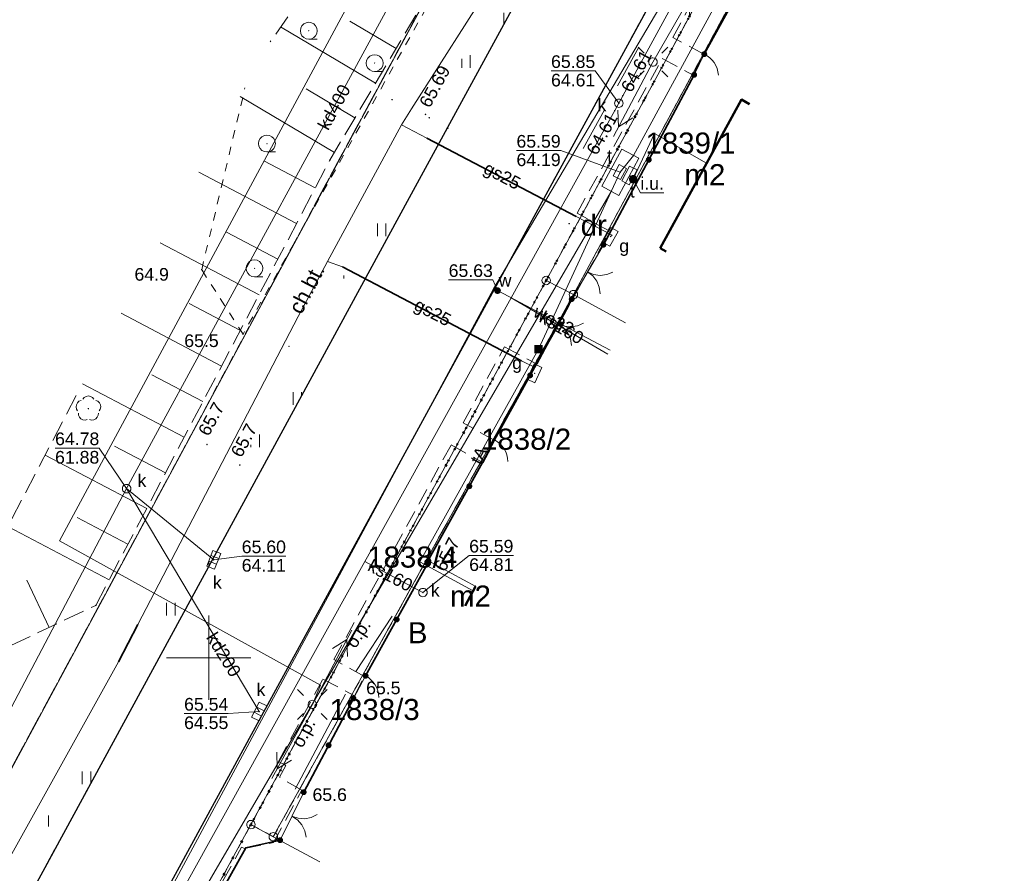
# Model space of a CAD drawing. Extents: x 6420891 to 6421372, y 5789686 to 5790696.
# Tile 19 of 48: x 6421139 to 6421197, y 5790137 to 5790188. Entities that reach past the tile are written whole.
import ezdxf
from ezdxf.enums import TextEntityAlignment as Align

# ---------------------------------------------------------------- set-up
doc = ezdxf.new("R2010")
doc.units = 0
doc.header["$PDSIZE"] = 0.75
for name, pattern in [('KROPK2', [2, 0, -2]), ('PRZER1-1', [2, 1, -1]), ('PRZER2-1', [3, 2, -1]), ('PRZER2_5-1', [3.5, 2.5, -1]), ('PRZER3-1', [4, 3, -1])]:
    doc.linetypes.add(name, pattern=pattern)
doc.layers.get('0').update_dxf_attribs({"linetype": 'CONTINUOUS', "lineweight": 13})
for name, color, linetype, lineweight in [('GEPPGD', 7, 'CONTINUOUS', 18), ('GESBZO', 7, 'CONTINUOUS', 50), ('GESBZO_O', 7, 'CONTINUOUS', 50), ('GESDZI', 7, 'CONTINUOUS', 18), ('GESDZI_O', 7, 'CONTINUOUS', 18), ('GESJAE', 7, 'KROPK2', 50), ('GSLKBR', 7, 'CONTINUOUS', 18), ('GSLKFU', 7, 'CONTINUOUS', 18), ('GSLKOG', 7, 'CONTINUOUS', 35), ('GSLKRW', 7, 'CONTINUOUS', 25), ('GSPWPN', 7, 'CONTINUOUS', 13), ('GSPWPN_O', 7, 'CONTINUOUS', 13), ('GSPWPS', 7, 'CONTINUOUS', 13), ('GSPWPS_O', 7, 'CONTINUOUS', 13), ('GSSKOA', 7, 'PRZER3-1', 18), ('GSSKOD', 7, 'PRZER2-1', 18), ('GSSUTR', 7, 'PRZER2-1', 18), ('GSSZSN', 7, 'PRZER2-1', 18), ('GTGTXT', 7, 'CONTINUOUS', 18), ('GTGTXT_O', 7, 'CONTINUOUS', 18), ('GUSIKP', 7, 'CONTINUOUS', 18)]:
    doc.layers.add(name, color=color, linetype=linetype, lineweight=lineweight)
for name, color, linetype, lineweight, true_color in [('GESKKL', 7, 'PRZER3-1', 18, 0x24bc24), ('GESUZY', 7, 'PRZER1-1', 18, 0x008000), ('GESUZY_O', 7, 'PRZER1-1', 18, 0x008000), ('GSLGRA', 7, 'PRZER1-1', 18, 0x0a0909), ('GSLRIN', 7, 'CONTINUOUS', 18, 0x0a0909), ('GSLRIN_O', 7, 'CONTINUOUS', 18, 0x0a0909), ('GSPRDL', 7, 'CONTINUOUS', 18, 0x008000), ('GSSLZK', 7, 'CONTINUOUS', 18, 0x0a0909), ('GULENN', 1, 'CONTINUOUS', 18, 0xff0000), ('GULGOR', 7, 'CONTINUOUS', 35, 0xbfbf00), ('GULGSP', 7, 'CONTINUOUS', 18, 0xbfbf00), ('GULGSP_O', 7, 'CONTINUOUS', 18, 0xbfbf00), ('GULKDP', 7, 'CONTINUOUS', 18, 0x803300), ('GULKDP_O', 7, 'CONTINUOUS', 18, 0x803300), ('GULKSP', 7, 'CONTINUOUS', 18, 0x803300), ('GULKSP_O', 7, 'CONTINUOUS', 18, 0x803300), ('GULTPR', 7, 'CONTINUOUS', 18, 0xff9100), ('GULTPR_O', 7, 'CONTINUOUS', 18, 0xff9100), ('GULWOP', 5, 'CONTINUOUS', 18, 0x0000ff), ('GULWOP_O', 5, 'CONTINUOUS', 18, 0x0000ff), ('GUPGSG', 7, 'CONTINUOUS', 18, 0xbfbf00), ('GUPGSG_O', 7, 'CONTINUOUS', 18, 0xbfbf00), ('GUPGUB', 7, 'CONTINUOUS', 5, 0x0a0909), ('GUPIBH', 7, 'CONTINUOUS', 5, 0x0a0909), ('GUPIBH_O', 7, 'CONTINUOUS', 5, 0x0a0909), ('GUPISL', 7, 'CONTINUOUS', 18, 0x0a0909), ('GUPKKS', 7, 'CONTINUOUS', 18, 0x803300), ('GUPKKS_O', 7, 'CONTINUOUS', 18, 0x0a0909), ('GUPKSD', 7, 'CONTINUOUS', 18, 0x803300), ('GUPKSD_O', 7, 'CONTINUOUS', 18, 0x803300), ('GUPKSH', 7, 'CONTINUOUS', 5, 0x803300), ('GUPKSH_O', 7, 'CONTINUOUS', 5, 0x803300), ('GUPTSH', 7, 'CONTINUOUS', 5, 0xff9100), ('GUPTSZ', 7, 'CONTINUOUS', 18, 0xff9100), ('GUPTSZ_O', 7, 'CONTINUOUS', 18, 0xff9100), ('GUPTUI', 7, 'CONTINUOUS', 5, 0x0a0909), ('GUPTUI_O', 7, 'CONTINUOUS', 5, 0x0a0909), ('GUPTWZ', 7, 'CONTINUOUS', 18, 0x0a0909), ('GUPTWZ_O', 7, 'CONTINUOUS', 18, 0x0a0909), ('GUPTZK', 7, 'CONTINUOUS', 5, 0x0a0909), ('GUPWSH', 5, 'CONTINUOUS', 5, 0x0000ff), ('GUPWSH_O', 5, 'CONTINUOUS', 5, 0x0000ff), ('GUPWZA', 5, 'CONTINUOUS', 18, 0x0000ff), ('GUPWZA_O', 5, 'CONTINUOUS', 18, 0x0000ff)]:
    doc.layers.add(name, color=color, linetype=linetype, lineweight=lineweight, true_color=true_color)
doc.styles.add('GEO-INFO', font='Arial')

# ---------------------------------------------------------------- blocks, each defined once
blk = doc.blocks.new('SUPE04_1')
at = {"color": 0}
for points in [[(0, 0), (10, 0)], [(6.982163, 1), (8.714214, 0), (6.982163, -1)]]:
    blk.add_lwpolyline(points, dxfattribs=at)
blk = doc.blocks.new('SZAFA1')
at = {"color": 0}
blk.add_lwpolyline([(-1, -0.5), (-1, 0.5), (1, 0.5), (1, -0.5)], close=True, dxfattribs=at)
blk = doc.blocks.new('SUSM01_01')
at = {"color": 0}
for points in [[(-0.353553, 0.353553), (-0.212132, 0.212132)], [(0.353553, 0.353553), (0.212132, 0.212132)], [(-0.353553, -0.353553), (-0.212132, -0.212132)], [(0.353553, -0.353553), (0.212132, -0.212132)]]:
    blk.add_lwpolyline(points, dxfattribs=at)
blk.add_lwpolyline([(0, 0.1), (0.034202, 0.093969), (0.064279, 0.076604), (0.086603, 0.05), (0.096593, 0.025882), (0.1, 0), (0.096593, -0.025882), (0.086603, -0.05), (0.068017, -0.073305), (0.043388, -0.090097), (0.014904, -0.098883), (-0.014904, -0.098883), (-0.043388, -0.090097), (-0.068017, -0.073305), (-0.086603, -0.05), (-0.097493, -0.022252), (-0.09972, 0.007473), (-0.093087, 0.036534), (-0.078183, 0.062349), (-0.056332, 0.082624), (-0.029476, 0.095557)], close=True, dxfattribs=at)
blk = doc.blocks.new('OKRAG_PELNY')
at = {"color": 0}
blk.add_lwpolyline([(0, 0.5), (0.12941, 0.482963), (0.25, 0.433013), (0.353553, 0.353553), (0.433013, 0.25), (0.482963, 0.12941), (0.5, 0), (0.482963, -0.12941), (0.433013, -0.25), (0.353553, -0.353553), (0.25, -0.433013), (0.12941, -0.482963), (0, -0.5), (-0.12941, -0.482963), (-0.25, -0.433013), (-0.353553, -0.353553), (-0.433013, -0.25), (-0.482963, -0.12941), (-0.5, 0), (-0.482963, 0.12941), (-0.433013, 0.25), (-0.353553, 0.353553), (-0.25, 0.433013), (-0.12941, 0.482963)], close=True, dxfattribs=at)
blk = doc.blocks.new('KOLO')
blk.add_hatch(color=0).paths.add_polyline_path([(-0.5, 0), (-0.482963, -0.12941), (-0.433013, -0.25), (-0.353553, -0.353553), (-0.25, -0.433013), (-0.12941, -0.482963), (0, -0.5), (0.12941, -0.482963), (0.25, -0.433013), (0.353553, -0.353553), (0.433013, -0.25), (0.482963, -0.12941), (0.5, 0), (0.482963, 0.12941), (0.433013, 0.25), (0.353553, 0.353553), (0.25, 0.433013), (0.12941, 0.482963), (0, 0.5), (-0.12941, 0.482963), (-0.25, 0.433013), (-0.353553, 0.353553), (-0.433013, 0.25), (-0.482963, 0.12941)])
blk = doc.blocks.new('SUUS05')
at = {"color": 0}
blk.add_lwpolyline([(0.5, -0.25), (-0.5, -0.25), (-0.5, 0.25), (0.5, 0.25)], close=True, dxfattribs=at)
for points in [[(-0.175, -0.25), (-0.175, 0.25)], [(0.175, -0.25), (0.175, 0.25)]]:
    blk.add_lwpolyline(points, dxfattribs=at)
blk = doc.blocks.new('PROSTOKAT1_5-1_PELNY')
at = {"color": 0}
blk.add_lwpolyline([(0.75, -0.5), (-0.75, -0.5), (-0.75, 0.5), (0.75, 0.5)], close=True, dxfattribs=at)
blk = doc.blocks.new('KWADRAT_PELNY')
blk.add_hatch(color=0).paths.add_polyline_path([(0.5, 0.5), (-0.5, 0.5), (-0.5, -0.5), (0.5, -0.5)])
blk = doc.blocks.new('POINT')
at = {"color": 0}
blk.add_point((0, 0), dxfattribs=at)
blk = doc.blocks.new('SPDLP')
blk.add_hatch(color=0).paths.add_polyline_path([(0, -0.09), (0.027812, -0.085595), (0.052901, -0.072812), (0.072812, -0.052901), (0.085595, -0.027812), (0.09, 0), (0.085595, 0.027812), (0.072812, 0.052901), (0.052901, 0.072812), (0.027812, 0.085595), (0, 0.09), (-0.027812, 0.085595), (-0.052901, 0.072812), (-0.072812, 0.052901), (-0.085595, 0.027812), (-0.09, 0), (-0.085595, -0.027812), (-0.072812, -0.052901), (-0.052901, -0.072812), (-0.027812, -0.085595)])
at = {"color": 0}
for points in [[(-0.648554, 1.126667), (-0.481106, 1.325358), (-0.255912, 1.454989), (0, 1.5), (0.255912, 1.454989), (0.481106, 1.325358), (0.648554, 1.126667)], [(-1.271938, -0.268652), (-1.40916, -0.048001), (-1.462858, 0.20623), (-1.426585, 0.463525), (-1.304695, 0.693003), (-1.11182, 0.867117), (-0.871109, 0.964971)], [(0.871109, 0.964971), (1.11182, 0.867117), (1.304695, 0.693003), (1.426585, 0.463525), (1.462858, 0.20623), (1.40916, -0.048001), (1.271938, -0.268652)], [(-0.137547, -1.292703), (-0.389802, -1.355024), (-0.648184, -1.327532), (-0.881678, -1.213525), (-1.062258, -1.026689), (-1.168249, -0.78945), (-1.186929, -0.530282)], [(1.186929, -0.530282), (1.168249, -0.78945), (1.062258, -1.026689), (0.881678, -1.213525), (0.648184, -1.327532), (0.389802, -1.355024), (0.137547, -1.292703)]]:
    blk.add_lwpolyline(points, dxfattribs=at)
blk = doc.blocks.new('SPKRZ')
at = {"color": 0}
blk.add_lwpolyline([(0, 0.5), (0.154508, 0.475528), (0.293893, 0.404508), (0.404508, 0.293893), (0.475528, 0.154508), (0.5, 0), (0.475528, -0.154508), (0.404508, -0.293893), (0.293893, -0.404508), (0.154508, -0.475528), (0, -0.5), (-0.154508, -0.475528), (-0.293893, -0.404508), (-0.404508, -0.293893), (-0.475528, -0.154508), (-0.5, 0), (-0.475528, 0.154508), (-0.404508, 0.293893), (-0.293893, 0.404508), (-0.154508, 0.475528)], close=True, dxfattribs=at)
blk.add_lwpolyline([(0, -0.5), (0.5, -0.5)], dxfattribs=at)
blk = doc.blocks.new('KTOK04')
at = {"color": 0}
blk.add_lwpolyline([(0, 0), (-0.01711, -0.261052), (-0.068148, -0.517638), (-0.152241, -0.765367), (-0.267949, -1), (-0.413293, -1.217523), (-0.585786, -1.414214), (-0.782477, -1.586707), (-1, -1.732051)], dxfattribs=at)
blk = doc.blocks.new('SLBRA')
at = {"color": 0}
for points in [[(1.732051, 1), (1.414214, 0.585786), (1, 0.267949), (0.517638, 0.068148), (0, 0)], [(0, 0), (0.517638, -0.068148), (1, -0.267949), (1.414214, -0.585786), (1.732051, -1)]]:
    blk.add_lwpolyline(points, dxfattribs=at)
blk = doc.blocks.new('EPPGN')
blk.add_hatch(color=0).paths.add_polyline_path([(0, -0.09), (0.027812, -0.085595), (0.052901, -0.072812), (0.072812, -0.052901), (0.085595, -0.027812), (0.09, 0), (0.085595, 0.027812), (0.072812, 0.052901), (0.052901, 0.072812), (0.027812, 0.085595), (0, 0.09), (-0.027812, 0.085595), (-0.052901, 0.072812), (-0.072812, 0.052901), (-0.085595, 0.027812), (-0.09, 0), (-0.085595, -0.027812), (-0.072812, -0.052901), (-0.052901, -0.072812), (-0.027812, -0.085595)])
blk = doc.blocks.new('EPPGS')
at = {"color": 0}
blk.add_lwpolyline([(0, 0.5), (0.154508, 0.475528), (0.293893, 0.404508), (0.404508, 0.293893), (0.475528, 0.154508), (0.5, 0), (0.475528, -0.154508), (0.404508, -0.293893), (0.293893, -0.404508), (0.154508, -0.475528), (0, -0.5), (-0.154508, -0.475528), (-0.293893, -0.404508), (-0.404508, -0.293893), (-0.475528, -0.154508), (-0.5, 0), (-0.475528, 0.154508), (-0.404508, 0.293893), (-0.293893, 0.404508), (-0.154508, 0.475528)], close=True, dxfattribs=at)

msp = doc.modelspace()

# ---------------------------------------------------------------- hatches: boundary and pattern name
at = {"layer": 'GSSUTR', "linetype": 'Continuous', "lineweight": 18}
h = msp.add_hatch(dxfattribs=at)
h.set_pattern_fill('PTTU04', color=256, scale=0.5, style=0)
h.set_pattern_definition([(90, (6420000, 5790000), (-2.5, 2.5), [0.75, -4.25]), (90, (6420000.5, 5790000), (-2.5, 2.5), [0.75, -4.25])])
h.paths.add_polyline_path([(6421195.33, 5790241.06), (6421187.24, 5790226.38), (6421166.8, 5790188.85), (6421162.31, 5790180.53), (6421151.84, 5790161.43), (6421135.31, 5790131.14), (6421111.63, 5790087.6), (6421112.792, 5790087.174), (6421117.94, 5790096.62), (6421135.48, 5790128.74), (6421161.89, 5790177.28), (6421179.4, 5790209.44), (6421195.82, 5790239.68), (6421195.956, 5790240.14)], flags=0)

# ---------------------------------------------------------------- linework, layer by layer
at = {"linetype": 'Continuous', "lineweight": 13, "elevation": 100, "flags": 128}
for points in [[(6421150, 5790147.5), (6421150, 5790152.5)], [(6421147.5, 5790150), (6421152.5, 5790150)]]:
    msp.add_lwpolyline(points, dxfattribs=at)
at = {"layer": 'GESBZO', "linetype": 'Continuous', "lineweight": 50, "elevation": 10.26}
for points in [[(6421176.763, 5790174.304), (6421181.582, 5790183.107), (6421182.07, 5790182.842)], [(6421177.119, 5790174.109), (6421176.763, 5790174.304)], [(6421165.194, 5790153.078), (6421165.82, 5790154.23), (6421165.84, 5790154.219)]]:
    msp.add_lwpolyline(points, dxfattribs=at)
at = {"layer": 'GESDZI', "linetype": 'Continuous', "lineweight": 18, "elevation": 10.3}
for points in [[(6421053.401, 5789987.081), (6421135.099, 5790137.509), (6421193, 5790245.044), (6421201.527, 5790260.879), (6421217.561, 5790290.636), (6421225.304, 5790305.003), (6421234.175, 5790321.466), (6421250.461, 5790351.689), (6421268.488, 5790385.143), (6421281.439, 5790412.047)], [(6421295.345, 5790400.451), (6421276.767, 5790366.771), (6421264.369, 5790344.293), (6421258.704, 5790334.023), (6421245.798, 5790310.625), (6421235.333, 5790291.653), (6421198.322, 5790224.595), (6421191.638, 5790212.271), (6421170.006, 5790172.381), (6421152.501, 5790140.103), (6421144.593, 5790125.52), (6421127.675, 5790094.324), (6421121.732, 5790083.312), (6421117.02, 5790074.678)], [(6421193, 5790245.044), (6421135.099, 5790137.509), (6421130.542, 5790144.433)], [(6421171.619, 5790171.543), (6421182.003, 5790190.792), (6421185.503, 5790188.897)], [(6421162.916, 5790155.815), (6421171.619, 5790171.543), (6421174.71, 5790169.861)], [(6421174.71, 5790169.861), (6421171.619, 5790171.543)], [(6421153.827, 5790139.387), (6421162.916, 5790155.815), (6421165.84, 5790154.219)], [(6421165.84, 5790154.219), (6421162.916, 5790155.815)], [(6421144.593, 5790125.52), (6421152.501, 5790140.103), (6421153.827, 5790139.387), (6421156.587, 5790137.898)], [(6421156.587, 5790137.898), (6421153.827, 5790139.387)]]:
    msp.add_lwpolyline(points, dxfattribs=at)
for points in [[(6421170.006, 5790172.381), (6421191.638, 5790212.271), (6421193.152, 5790211.458), (6421182.003, 5790190.792), (6421171.619, 5790171.543)], [(6421152.501, 5790140.103), (6421170.006, 5790172.381), (6421171.619, 5790171.543), (6421162.916, 5790155.815), (6421153.827, 5790139.387)]]:
    msp.add_lwpolyline(points, close=True, dxfattribs=at)
at = {"layer": 'GESJAE', "linetype": 'KROPK2', "lineweight": 50, "ltscale": 0.5, "elevation": 10.3}
for points in [[(6421072.204, 5789979.193), (6421068.88, 5789980.499), (6421065.346, 5789979.256), (6421069.455, 5789986.717), (6421070.646, 5789988.917), (6421077.543, 5790001.653), (6421086.476, 5790018.114), (6421117.02, 5790074.678), (6421121.732, 5790083.312), (6421127.675, 5790094.324), (6421144.593, 5790125.52), (6421152.501, 5790140.103), (6421170.006, 5790172.381), (6421191.638, 5790212.271), (6421198.322, 5790224.595), (6421235.333, 5790291.653), (6421245.798, 5790310.625), (6421258.704, 5790334.023), (6421264.369, 5790344.293), (6421276.767, 5790366.771), (6421295.345, 5790400.451)], [(6421295.345, 5790400.451), (6421276.767, 5790366.771), (6421264.369, 5790344.293), (6421258.704, 5790334.023), (6421245.798, 5790310.625), (6421235.333, 5790291.653), (6421198.322, 5790224.595), (6421191.638, 5790212.271), (6421170.006, 5790172.381), (6421152.501, 5790140.103), (6421144.593, 5790125.52), (6421127.675, 5790094.324), (6421121.732, 5790083.312), (6421117.02, 5790074.678)]]:
    msp.add_lwpolyline(points, dxfattribs=at)
at = {"layer": 'GESKKL', "linetype": 'PRZER3-1', "lineweight": 18, "ltscale": 0.5, "elevation": 10.16}
msp.add_lwpolyline([(6421193, 5790245.044), (6421135.099, 5790137.509), (6421130.542, 5790144.433)], dxfattribs=at)
at = {"layer": 'GESUZY', "linetype": 'PRZER1-1', "lineweight": 18, "ltscale": 0.5, "elevation": 10.18}
for points in [[(6421053.401, 5789987.081), (6421135.099, 5790137.509), (6421193, 5790245.044), (6421201.527, 5790260.879), (6421217.561, 5790290.636), (6421225.304, 5790305.003), (6421234.175, 5790321.466), (6421250.461, 5790351.689), (6421268.488, 5790385.143), (6421281.439, 5790412.047)], [(6421295.345, 5790400.451), (6421276.767, 5790366.771), (6421264.369, 5790344.293), (6421258.704, 5790334.023), (6421245.798, 5790310.625), (6421235.333, 5790291.653), (6421198.322, 5790224.595), (6421191.638, 5790212.271), (6421170.006, 5790172.381), (6421152.501, 5790140.103), (6421144.593, 5790125.52), (6421127.675, 5790094.324), (6421121.732, 5790083.312), (6421117.02, 5790074.678)], [(6421193, 5790245.044), (6421135.099, 5790137.509), (6421130.542, 5790144.433)], [(6421138.984, 5790089.803), (6421137.091, 5790089.325), (6421127.675, 5790094.324), (6421144.593, 5790125.52), (6421152.501, 5790140.103), (6421153.827, 5790139.387), (6421162.916, 5790155.815), (6421171.619, 5790171.543), (6421182.003, 5790190.792), (6421193.152, 5790211.458), (6421197.094, 5790209.34)]]:
    msp.add_lwpolyline(points, dxfattribs=at)
msp.add_lwpolyline([(6421171.619, 5790171.543), (6421162.916, 5790155.815), (6421153.827, 5790139.387), (6421152.501, 5790140.103), (6421170.006, 5790172.381), (6421191.638, 5790212.271), (6421193.152, 5790211.458), (6421182.003, 5790190.792)], close=True, dxfattribs=at)
at = {"layer": 'GSLGRA', "linetype": 'PRZER1-1', "lineweight": 18, "ltscale": 0.5, "elevation": 10.3}
msp.add_lwpolyline([(6421167.18, 5790203), (6421170.24, 5790201.61), (6421152.03, 5790169.2), (6421149.58, 5790173.02), (6421152.147, 5790183.804)], dxfattribs=at)
at = {"layer": 'GSLKBR', "linetype": 'Continuous', "lineweight": 18, "elevation": 10.18}
for points in [[(6421171.52, 5790171.28), (6421173.4, 5790174.5)], [(6421169.92, 5790168.33), (6421171.52, 5790171.28)], [(6421154.23, 5790139.18), (6421155.63, 5790142.03)]]:
    msp.add_lwpolyline(points, dxfattribs=at)
at = {"layer": 'GSLKFU', "linetype": 'Continuous', "lineweight": 18, "elevation": 10.18}
for points in [[(6421178.78, 5790184.58), (6421179.38, 5790185.81)], [(6421166.23, 5790161.58), (6421166.95, 5790162.92)], [(6421158.58, 5790147.59), (6421159.3, 5790148.93)]]:
    msp.add_lwpolyline(points, dxfattribs=at)
at = {"layer": 'GSLKOG', "linetype": 'Continuous', "lineweight": 35, "elevation": 10.18}
for points in [[(6421179.38, 5790185.81), (6421182.01, 5790190.59), (6421182.1, 5790190.95)], [(6421173.4, 5790174.5), (6421178.78, 5790184.58)], [(6421162.95, 5790155.67), (6421166.23, 5790161.58), (6421166.95, 5790162.92), (6421169.92, 5790168.33), (6421171.52, 5790171.28)], [(6421159.3, 5790148.93), (6421162.98, 5790155.61)], [(6421155.63, 5790142.03), (6421158.58, 5790147.59)], [(6421139.87, 5790116.76), (6421144.88, 5790125.61), (6421152.19, 5790138.73), (6421154.23, 5790139.18)]]:
    msp.add_lwpolyline(points, dxfattribs=at)
at = {"layer": 'GSLKRW', "linetype": 'Continuous', "lineweight": 25, "elevation": 10.18}
for points in [[(6421230.03, 5790283.3), (6421229.52, 5790283.47), (6421228.7, 5790283.57), (6421227.7, 5790283.22), (6421227.27, 5790282.72), (6421226.52, 5790281.35), (6421212.21, 5790255.02), (6421195.63, 5790224.52), (6421169.98, 5790177.46), (6421153.49, 5790147.21), (6421138.26, 5790119.24), (6421127.32, 5790099.14), (6421126.44, 5790097.51), (6421125.93, 5790095.94)], [(6421195.82, 5790239.68), (6421179.4, 5790209.44), (6421161.89, 5790177.28), (6421135.48, 5790128.74), (6421117.94, 5790096.62), (6421100.38, 5790064.4), (6421082.56, 5790031.74), (6421065.53, 5790000.47), (6421053.05, 5789977.59), (6421041.12, 5789955.61), (6421023.81, 5789923.78), (6421007.52, 5789893.64), (6420990.23, 5789861.75), (6420974.45, 5789832.6), (6420956.81, 5789800.07), (6420945.16, 5789778.57), (6420944.15, 5789776.96), (6420943.3, 5789775.21), (6420933.6, 5789757.81)]]:
    msp.add_lwpolyline(points, dxfattribs=at)
at = {"layer": 'GSLRIN', "linetype": 'Continuous', "lineweight": 18, "elevation": 10.1}
for points in [[(6421158.72, 5790149.18), (6421160.88, 5790152.47)], [(6421155.13, 5790142.21), (6421158.1, 5790147.85)]]:
    msp.add_lwpolyline(points, dxfattribs=at)
at = {"layer": 'GSSKOA', "linetype": 'PRZER3-1', "lineweight": 18, "ltscale": 0.5, "elevation": 10.18}
for points in [[(6421287.887, 5790406.671), (6421285.61, 5790402.9), (6421271.55, 5790378.66), (6421255.57, 5790349.51), (6421237.08, 5790315.5), (6421218.82, 5790281.91), (6421205.78, 5790258.08), (6421195.82, 5790239.68), (6421179.4, 5790209.44), (6421161.89, 5790177.28), (6421135.48, 5790128.74), (6421117.94, 5790096.62), (6421100.38, 5790064.4)], [(6421125.93, 5790095.94), (6421126.44, 5790097.51), (6421127.32, 5790099.14), (6421138.26, 5790119.24), (6421153.49, 5790147.21), (6421169.98, 5790177.46), (6421195.63, 5790224.52), (6421212.21, 5790255.02), (6421226.52, 5790281.35), (6421227.27, 5790282.72), (6421235.23, 5790296.97), (6421236.2, 5790299.18), (6421255.89, 5790335.4), (6421269.15, 5790359.75), (6421278.45, 5790376.57), (6421291.47, 5790399.12), (6421293.33, 5790402.132)]]:
    msp.add_lwpolyline(points, dxfattribs=at)
at = {"layer": 'GSSKOD', "linetype": 'PRZER2-1', "lineweight": 18, "ltscale": 0.5, "elevation": 10.18}
for points in [[(6421233.16, 5790256.01), (6421223.41, 5790260.65), (6421218.75, 5790262.49), (6421228.55, 5790280.53), (6421230.03, 5790283.3), (6421229.52, 5790283.47), (6421228.7, 5790283.57), (6421227.7, 5790283.22), (6421227.27, 5790282.72), (6421226.52, 5790281.35), (6421212.21, 5790255.02), (6421195.63, 5790224.52), (6421169.98, 5790177.46), (6421153.49, 5790147.21), (6421138.26, 5790119.24), (6421127.32, 5790099.14), (6421126.44, 5790097.51), (6421125.93, 5790095.94)], [(6421145.09, 5790126.23), (6421151.94, 5790138.77), (6421152.11, 5790138.68), (6421153.83, 5790139.04), (6421155.52, 5790142.14), (6421154.19, 5790142.92), (6421154.57, 5790143.61), (6421154.14, 5790143.85), (6421156.77, 5790148.74), (6421158.64, 5790147.74), (6421159.23, 5790148.9), (6421157.42, 5790149.89), (6421164.37, 5790162.63), (6421166.27, 5790161.56), (6421166.97, 5790162.89), (6421165.08, 5790163.93), (6421167.53, 5790168.44), (6421169.47, 5790167.42), (6421173.77, 5790175.3), (6421171.84, 5790176.38), (6421176.89, 5790185.55), (6421178.72, 5790184.56), (6421179.36, 5790185.8), (6421177.52, 5790186.79), (6421179.87, 5790191.14)]]:
    msp.add_lwpolyline(points, dxfattribs=at)
at = {"layer": 'GSSLZK', "linetype": 'PRZER2-1', "lineweight": 18, "ltscale": 0.5, "elevation": 10.06}
for points in [[(6421155.931, 5790187.203), (6421155.921, 5790187.183), (6421155.941, 5790187.183)], [(6421159.835, 5790185.284), (6421159.825, 5790185.264), (6421159.845, 5790185.264)], [(6421153.449, 5790180.512), (6421153.439, 5790180.492), (6421153.459, 5790180.492)], [(6421152.711, 5790173.112), (6421152.701, 5790173.092), (6421152.721, 5790173.092)]]:
    msp.add_lwpolyline(points, close=True, dxfattribs=at)
at = {"layer": 'GSSZSN', "linetype": 'PRZER2_5-1', "lineweight": 18, "ltscale": 0.5, "elevation": 10.14}
for points in [[(6421185.64, 5790228.75), (6421183.503, 5790229.782), (6421178.38, 5790221.14), (6421163.65, 5790200.97), (6421153.644, 5790186.532)], [(6421132.829, 5790148.601), (6421133.52, 5790148.5), (6421143.3, 5790153.11), (6421157.18, 5790179.52), (6421168.22, 5790198.15), (6421180.15, 5790219.08), (6421183.634, 5790225.071)], [(6421142.134, 5790165.557), (6421136.79, 5790155.3), (6421135.735, 5790153.896)]]:
    msp.add_lwpolyline(points, dxfattribs=at)
at = {"layer": 'GSSZSN', "linetype": 'Continuous', "lineweight": 18, "elevation": 10.14, "flags": 128}
for points in [[(6421161.101, 5790186.137), (6421158.361, 5790187.761)], [(6421159.884, 5790184.083), (6421154.257, 5790187.417)], [(6421158.667, 5790182.029), (6421155.78, 5790183.739)], [(6421157.449, 5790179.975), (6421151.862, 5790183.285)], [(6421156.315, 5790177.874), (6421153.268, 5790179.476)], [(6421155.204, 5790175.761), (6421149.406, 5790178.808)], [(6421154.093, 5790173.647), (6421151.054, 5790175.245)], [(6421152.983, 5790171.533), (6421147.108, 5790174.621)], [(6421151.872, 5790169.42), (6421148.839, 5790171.014)], [(6421150.761, 5790167.306), (6421144.81, 5790170.434)], [(6421149.65, 5790165.193), (6421146.625, 5790166.782)], [(6421148.539, 5790163.079), (6421142.512, 5790166.247)], [(6421147.429, 5790160.966), (6421144.411, 5790162.551)], [(6421146.318, 5790158.852), (6421140.291, 5790162.019)], [(6421145.207, 5790156.738), (6421142.197, 5790158.32)], [(6421144.096, 5790154.625), (6421138.084, 5790157.784)], [(6421140.528, 5790151.803), (6421139.208, 5790154.605)]]:
    msp.add_lwpolyline(points, dxfattribs=at)
at = {"layer": 'GULENN', "linetype": 'Continuous', "lineweight": 18, "elevation": 10.18}
msp.add_lwpolyline([(6421178.045, 5790273.663), (6421191.893, 5790251.163), (6421154.137, 5790181.057), (6421141.147, 5790156.936), (6421156.627, 5790148.372), (6421156.14, 5790147.23)], dxfattribs=at)
at = {"layer": 'GULGOR', "linetype": 'Continuous', "lineweight": 35, "elevation": 10.18}
for points in [[(6421171.78, 5790176.18), (6421162.93, 5790180.83)], [(6421157.92, 5790173.19), (6421168.55, 5790167.61)], [(6421144.645, 5790149.766), (6421145.799, 5790151.984)]]:
    msp.add_lwpolyline(points, dxfattribs=at)
at = {"layer": 'GULGSP', "linetype": 'Continuous', "lineweight": 18, "elevation": 10.18}
for points in [[(6421221.235, 5790290.336), (6421220.493, 5790289.08), (6421218.468, 5790284.814), (6421209.51, 5790268.59), (6421207.103, 5790263.818), (6421204.248, 5790259.489), (6421196.183, 5790245.385), (6421174.219, 5790202.939), (6421170.23, 5790195.433), (6421162.021, 5790182.559), (6421161.42, 5790181.62), (6421157.03, 5790173.51), (6421155.304, 5790170.248), (6421145.799, 5790151.984), (6421144.645, 5790149.766), (6421118.422, 5790102.57), (6421107.41, 5790081.403)], [(6421173.8, 5790174.97), (6421173.91, 5790175.06), (6421171.78, 5790176.18), (6421162.93, 5790180.83), (6421161.42, 5790181.62)], [(6421157.03, 5790173.51), (6421157.92, 5790173.19), (6421168.55, 5790167.61), (6421169.36, 5790167.22)]]:
    msp.add_lwpolyline(points, dxfattribs=at)
at = {"layer": 'GULKDP', "linetype": 'Continuous', "lineweight": 18, "elevation": 10.18}
for points in [[(6421178.928, 5790274.339), (6421179.938, 5790272.511), (6421180.083, 5790272.248), (6421188.839, 5790256.405), (6421193.498, 5790247.975), (6421169.704, 5790205.308), (6421145.127, 5790160.035), (6421121.421, 5790115.006), (6421098.077, 5790072.171)], [(6421145.127, 5790160.035), (6421150.295, 5790155.813)], [(6421145.127, 5790160.035), (6421152.988, 5790146.811)]]:
    msp.add_lwpolyline(points, dxfattribs=at)
at = {"layer": 'GULKSP', "linetype": 'Continuous', "lineweight": 18, "elevation": 10.18}
for points in [[(6421234.422, 5790281.217), (6421234.089, 5790280.843), (6421218.525, 5790263.361), (6421218.192, 5790262.988), (6421217.951, 5790262.55), (6421204.232, 5790237.701), (6421194.668, 5790220.376), (6421194.426, 5790219.938), (6421194.188, 5790219.499), (6421180.447, 5790194.194), (6421180.13, 5790193.58), (6421174.55, 5790183.334), (6421174.312, 5790182.894), (6421174.069, 5790182.457), (6421167.92, 5790171.356), (6421159.66, 5790156.443), (6421159.252, 5790155.707), (6421147.066, 5790133.708), (6421146.824, 5790133.271)], [(6421167.92, 5790171.356), (6421173.66, 5790168.009)], [(6421159.252, 5790155.707), (6421162.7, 5790153.87)]]:
    msp.add_lwpolyline(points, dxfattribs=at)
at = {"layer": 'GULTPR', "linetype": 'Continuous', "lineweight": 18, "elevation": 10.18}
for points in [[(6421229.801, 5790279.595), (6421229.329, 5790278.538), (6421210.364, 5790243.948), (6421210.215, 5790243.461), (6421209.933, 5790243.046), (6421209.473, 5790242.614), (6421208.769, 5790241.575), (6421208.198, 5790240.464), (6421175.187, 5790179.794), (6421174.395, 5790178.802), (6421173.868, 5790177.668), (6421135.059, 5790111.105), (6421134.909, 5790110.618), (6421134.672, 5790110.179), (6421134.529, 5790109.915), (6421134.024, 5790108.769)], [(6421174.944, 5790178.608), (6421175.165, 5790178.386), (6421176.435, 5790181.103), (6421179.52, 5790179.341)], [(6421173.868, 5790177.668), (6421169.544, 5790168.309), (6421162.51, 5790155.699), (6421165.67, 5790153.97)]]:
    msp.add_lwpolyline(points, dxfattribs=at)
at = {"layer": 'GULWOP', "linetype": 'Continuous', "lineweight": 18, "elevation": 10.18}
for points in [[(6421113.319, 5790073.592), (6421136.542, 5790115.5), (6421166.88, 5790171.89), (6421177.916, 5790190.588), (6421190.599, 5790213.681), (6421224.48, 5790275.95), (6421224.609, 5790276.585)], [(6421166.88, 5790171.89), (6421167.12, 5790171.78), (6421173.798, 5790168.253)]]:
    msp.add_lwpolyline(points, dxfattribs=at)
at = {"layer": 'GUPIBH_O', "linetype": 'Continuous', "lineweight": 9, "elevation": 10.8, "flags": 128}
for points in [[(6421168.244, 5790180.089), (6421170.865, 5790180.089), (6421174.395, 5790178.802)], [(6421168.244, 5790180.089), (6421170.865, 5790180.089)]]:
    msp.add_lwpolyline(points, dxfattribs=at)
at = {"layer": 'GUPKSH_O', "linetype": 'Continuous', "lineweight": 9, "elevation": 10.8, "flags": 128}
for points in [[(6421174.24, 5790183.918), (6421175.493, 5790186.22)], [(6421170.294, 5790184.814), (6421172.915, 5790184.814), (6421174.312, 5790182.894)], [(6421170.294, 5790184.814), (6421172.915, 5790184.814)], [(6421172.191, 5790180.205), (6421173.461, 5790182.498)], [(6421140.886, 5790162.442), (6421143.507, 5790162.442), (6421145.127, 5790160.035)], [(6421140.886, 5790162.442), (6421143.507, 5790162.442)], [(6421154.574, 5790156.033), (6421151.953, 5790156.033), (6421150.295, 5790155.813)], [(6421151.953, 5790156.033), (6421154.574, 5790156.033)], [(6421168.061, 5790156.072), (6421165.44, 5790156.072), (6421162.7, 5790153.87)], [(6421165.44, 5790156.072), (6421168.061, 5790156.072)], [(6421148.537, 5790146.697), (6421151.158, 5790146.697), (6421152.988, 5790146.811)], [(6421148.537, 5790146.697), (6421151.158, 5790146.697)]]:
    msp.add_lwpolyline(points, dxfattribs=at)
at = {"layer": 'GUPTUI_O', "linetype": 'Continuous', "lineweight": 9, "elevation": 10.8, "flags": 128}
msp.add_lwpolyline([(6421176.986, 5790177.588), (6421175.589, 5790177.588), (6421175.165, 5790178.386)], dxfattribs=at)
at = {"layer": 'GUPWSH_O', "linetype": 'Continuous', "lineweight": 9, "elevation": 10.8, "flags": 128}
msp.add_lwpolyline([(6421164.222, 5790172.422), (6421166.843, 5790172.422), (6421167.12, 5790171.78)], dxfattribs=at)
at = {"layer": 'GUSIKP', "linetype": 'Continuous', "lineweight": 18, "elevation": 10.22}
msp.add_lwpolyline([(6421173.296, 5790177.977), (6421174.483, 5790180.174), (6421175.495, 5790179.627), (6421174.308, 5790177.43)], close=True, dxfattribs=at)

# ---------------------------------------------------------------- block references
at = {"layer": 'GEPPGD', "lineweight": 18, "xscale": 0.5, "yscale": 0.5}
for name, p in [('EPPGS', (6421170.006, 5790172.381, 10.32)), ('EPPGS', (6421171.619, 5790171.543, 10.32)), ('EPPGN', (6421162.916, 5790155.815, 10.32)), ('EPPGS', (6421152.501, 5790140.103, 10.32)), ('EPPGS', (6421153.827, 5790139.387, 10.32))]:
    msp.add_blockref(name, p, dxfattribs=at)
at = {"layer": 'GSLKBR', "lineweight": 18, "xscale": 0.75, "yscale": 0.75}
for p, rotation in [((6421172.46, 5790172.89, 10.18), 329.721440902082), ((6421170.72, 5790169.805, 10.18), 331.5257963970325), ((6421154.93, 5790140.605, 10.18), 333.8384335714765)]:
    msp.add_blockref('SLBRA', p, dxfattribs=dict(at, rotation=rotation))
at = {"layer": 'GSLKFU', "lineweight": 18}
for p, xscale, yscale, rotation in [((6421179.38, 5790185.81, 10.18), 0.7500000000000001, 0.7500000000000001, 63.99665416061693), ((6421166.95, 5790162.92, 10.18), 0.75, 0.75, 61.75026451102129), ((6421159.3, 5790148.93, 10.18), 0.75, 0.75, 61.75026451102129)]:
    msp.add_blockref('KTOK04', p, dxfattribs=dict(at, xscale=xscale, yscale=yscale, rotation=rotation))
at = {"layer": 'GSLKOG', "lineweight": 35, "xscale": 0.35, "yscale": 0.35}
for p in [(6421179.38, 5790185.81, 10.18), (6421178.78, 5790184.58, 10.18), (6421176.09, 5790179.54, 10.18), (6421173.4, 5790174.5, 10.18), (6421171.52, 5790171.28, 10.18), (6421169.055, 5790166.754, 10.18), (6421165.451, 5790160.176, 10.18), (6421162.95, 5790155.67, 10.18), (6421162.98, 5790155.61, 10.18), (6421161.14, 5790152.27, 10.18), (6421159.3, 5790148.93, 10.18), (6421158.58, 5790147.59, 10.18), (6421157.105, 5790144.81, 10.18), (6421155.63, 5790142.03, 10.18), (6421154.23, 5790139.18, 10.18)]:
    msp.add_blockref('KOLO', p, dxfattribs=at)
at = {"layer": 'GSPRDL', "lineweight": 18, "xscale": 0.5, "yscale": 0.5}
msp.add_blockref('SPDLP', (6421142.86, 5790164.78, 10.12), dxfattribs=at)
at = {"layer": 'GSPWPN', "lineweight": 13, "xscale": 0.09, "yscale": 0.09}
for p in [(6421157.18, 5790179.52, 10.2), (6421149.58, 5790173.02, 10.2), (6421152.03, 5790169.2, 10.2), (6421149.89, 5790162.65, 10.2), (6421151.84, 5790161.43, 10.2), (6421162.98, 5790155.61, 10.2), (6421143.3, 5790153.11, 10.2), (6421158.58, 5790147.59, 10.2), (6421155.63, 5790142.03, 10.2)]:
    msp.add_blockref('KOLO', p, dxfattribs=at)
at = {"layer": 'GSPWPS', "lineweight": 13, "xscale": 0.09, "yscale": 0.09}
for p in [(6421160.87, 5790183.11, 10.2), (6421162.85, 5790182.23, 10.2), (6421163.07, 5790182.03, 10.2), (6421164.17, 5790181.41, 10.2), (6421166.81, 5790178.85, 10.2), (6421171.37, 5790175.75, 10.2), (6421173.37, 5790174.53, 10.2)]:
    msp.add_blockref('KOLO', p, dxfattribs=at)
at = {"layer": 'GSSLZK', "lineweight": 18}
for p in [(6421155.931, 5790187.193, 10.06), (6421159.835, 5790185.274, 10.06), (6421153.449, 5790180.502, 10.06), (6421152.711, 5790173.102, 10.06)]:
    msp.add_blockref('SPKRZ', p, dxfattribs=at)
at = {"layer": 'GTGTXT', "lineweight": 18}
msp.add_blockref('POINT', (6421154.749, 5790168.472, 10.02), dxfattribs=at)
at = {"layer": 'GULENN', "lineweight": 18}
for p, xscale, yscale, rotation in [((6421176.337, 5790185.339, 10.18), 0.4999999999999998, 0.4999999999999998, 60.35526472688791), ((6421176.337, 5790185.339, 10.18), 0.5, 0.5, 242.077658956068), ((6421156.14, 5790147.23, 10.18), 0.5, 0.5, 62.07765895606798), ((6421156.14, 5790147.23, 10.18), 0.5, 0.5, 241.3895403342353)]:
    msp.add_blockref('SUPE04_1', p, dxfattribs=dict(at, xscale=xscale, yscale=yscale, rotation=rotation))
at = {"layer": 'GUPGSG', "lineweight": 18}
for p, xscale, yscale, rotation in [((6421173.8, 5790174.97, 10.24), 0.5000000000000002, 0.5000000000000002, 240.3585815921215), ((6421169.32, 5790166.872, 10.24), 0.5, 0.5, 65.4694841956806)]:
    msp.add_blockref('SZAFA1', p, dxfattribs=dict(at, xscale=xscale, yscale=yscale, rotation=rotation))
at = {"layer": 'GUPGUB', "lineweight": 5}
msp.add_blockref('POINT', (6421169.32, 5790166.872, 10.24), dxfattribs=at)
at = {"layer": 'GUPIBH', "lineweight": 5, "xscale": 0.09, "yscale": 0.09}
msp.add_blockref('KOLO', (6421174.395, 5790178.802, 10.24), dxfattribs=at)
at = {"layer": 'GUPISL', "lineweight": 18, "xscale": 2.5, "yscale": 2.5}
for p in [(6421176.337, 5790185.339, 10.24), (6421156.14, 5790147.23, 10.24)]:
    msp.add_blockref('SUSM01_01', p, dxfattribs=at)
at = {"layer": 'GUPKKS', "lineweight": 18}
for p, rotation in [((6421150.295, 5790155.813, 10.24), 248.7173192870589), ((6421152.988, 5790146.811, 10.24), 243.1939297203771)]:
    msp.add_blockref('SUUS05', p, dxfattribs=dict(at, rotation=rotation))
at = {"layer": 'GUPKSD', "lineweight": 18, "xscale": 0.5, "yscale": 0.5}
for p in [(6421174.312, 5790182.894, 10.24), (6421145.127, 5790160.035, 10.24), (6421162.7, 5790153.87, 10.24)]:
    msp.add_blockref('OKRAG_PELNY', p, dxfattribs=at)
at = {"layer": 'GUPKSH', "lineweight": 5, "xscale": 0.09, "yscale": 0.09}
for p in [(6421174.55, 5790183.334, 10.24), (6421174.312, 5790182.894, 10.24), (6421174.069, 5790182.457, 10.24), (6421145.127, 5790160.035, 10.24), (6421150.295, 5790155.813, 10.24), (6421162.7, 5790153.87, 10.24), (6421152.988, 5790146.811, 10.24)]:
    msp.add_blockref('KOLO', p, dxfattribs=at)
at = {"layer": 'GUPTSH', "lineweight": 5, "xscale": 0.09, "yscale": 0.09}
for p in [(6421175.187, 5790179.794, 10.24), (6421173.868, 5790177.668, 10.24)]:
    msp.add_blockref('KOLO', p, dxfattribs=at)
at = {"layer": 'GUPTSZ', "lineweight": 18, "xscale": 0.5000000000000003, "yscale": 0.5000000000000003, "rotation": 242.2881373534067}
msp.add_blockref('SZAFA1', (6421174.944, 5790178.608, 10.24), dxfattribs=at)
at = {"layer": 'GUPTUI', "lineweight": 5, "xscale": 0.5, "yscale": 0.5}
msp.add_blockref('KOLO', (6421175.165, 5790178.386, 10.24), dxfattribs=at)
at = {"layer": 'GUPTWZ', "lineweight": 18, "xscale": 0.4999999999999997, "yscale": 0.4999999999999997, "rotation": 62.50040096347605}
msp.add_blockref('PROSTOKAT1_5-1_PELNY', (6421174.373, 5790178.814, 10.25), dxfattribs=at)
at = {"layer": 'GUPTZK', "lineweight": 5, "xscale": 0.5, "yscale": 0.5}
msp.add_blockref('KWADRAT_PELNY', (6421169.544, 5790168.309, 10.24), dxfattribs=at)
at = {"layer": 'GUPWSH', "lineweight": 5, "xscale": 0.09, "yscale": 0.09}
msp.add_blockref('KOLO', (6421167.12, 5790171.78, 10.24), dxfattribs=at)
at = {"layer": 'GUPWZA', "lineweight": 5, "xscale": 0.4000000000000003, "yscale": 0.4000000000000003, "rotation": 208.9813892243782}
msp.add_blockref('KOLO', (6421167.12, 5790171.78, 10.24), dxfattribs=at)

# ---------------------------------------------------------------- texts
at = {"layer": 'GESBZO_O', "linetype": 'Continuous', "lineweight": 0, "style": 'GEO-INFO'}
for p in [(6421179.417, 5790178.657, 10.8), (6421165.517, 5790153.661, 10.8)]:
    msp.add_text('m2', height=1.25, dxfattribs=at).set_placement(p, align=Align.MIDDLE_CENTER)
at = {"layer": 'GESDZI_O', "linetype": 'Continuous', "lineweight": 0, "style": 'GEO-INFO'}
for s, p in [('1839/1', (6421178.561, 5790180.532, 10.8)), ('1838/2', (6421168.813, 5790162.966, 10.8)), ('1838/3', (6421159.834, 5790146.934, 10.8))]:
    msp.add_text(s, height=1.25, dxfattribs=at).set_placement(p, align=Align.MIDDLE_CENTER)
msp.add_text('1838/4', height=1.25, dxfattribs=at).set_placement((6421162.06, 5790155.998, 10.8), align=Align.MIDDLE)
at = {"layer": 'GESUZY_O', "linetype": 'Continuous', "lineweight": 0, "style": 'GEO-INFO'}
msp.add_text('dr', height=1.25, dxfattribs=at).set_placement((6421172.827, 5790175.683, 10.8), align=Align.MIDDLE)
msp.add_text('B', height=1.25, dxfattribs=at).set_placement((6421162.385, 5790151.488, 10.8), align=Align.MIDDLE_CENTER)
at = {"layer": 'GSLRIN_O', "linetype": 'Continuous', "lineweight": 0, "style": 'GEO-INFO'}
for rotation, p in [(56.7137, (6421159.173, 5790151.237, 10.8)), (62.2289, (6421155.951, 5790145.379, 10.8))]:
    msp.add_text('o.p.', height=0.75, rotation=rotation, dxfattribs=at).set_placement(p, align=Align.CENTER)
at = {"layer": 'GSPWPN_O', "linetype": 'Continuous', "lineweight": 0, "style": 'GEO-INFO'}
for s, p in [('64.9', (6421145.594, 5790172.369, 10.8)), ('65.5', (6421148.546, 5790168.433, 10.8)), ('65.5', (6421159.33, 5790147.84, 10.8)), ('65.6', (6421156.15, 5790141.507, 10.8))]:
    msp.add_text(s, height=0.75, dxfattribs=at).set_placement(p)
for rotation, p in [(61.58007, (6421149.987, 5790163.092, 10.8)), (61.58007, (6421151.925, 5790161.824, 10.8)), (63.56572, (6421164.005, 5790155.053, 10.8))]:
    msp.add_text('65.7', height=0.75, rotation=rotation, dxfattribs=at).set_placement(p)
at = {"layer": 'GSPWPS_O', "linetype": 'Continuous', "lineweight": 0, "style": 'GEO-INFO'}
msp.add_text('65.69', height=0.75, rotation=61.54464, dxfattribs=at).set_placement((6421163.099, 5790182.563, 10.8))
at = {"layer": 'GTGTXT_O', "linetype": 'Continuous', "lineweight": 0, "style": 'GEO-INFO'}
msp.add_text('ch.bt.', height=0.9, rotation=62.58676, dxfattribs=at).set_placement((6421155.492, 5790170.312, 10.8))
at = {"layer": 'GULGSP_O', "linetype": 'Continuous', "lineweight": 0, "style": 'GEO-INFO'}
for rotation, p in [(332.2815, (6421167.355, 5790178.505, 10.8)), (332.3037, (6421163.235, 5790170.4, 10.8))]:
    msp.add_text('gs25', height=0.75, rotation=rotation, dxfattribs=at).set_placement(p, align=Align.MIDDLE)
at = {"layer": 'GULKDP_O', "linetype": 'Continuous', "lineweight": 0, "style": 'GEO-INFO'}
for s, rotation, p in [('kd400', 61.50434, (6421157.416, 5790182.672, 10.8)), ('kd200', 301.77663, (6421150.9, 5790150.202, 10.8))]:
    msp.add_text(s, height=0.75, rotation=rotation, dxfattribs=at).set_placement(p, align=Align.MIDDLE)
at = {"layer": 'GULKSP_O', "linetype": 'Continuous', "lineweight": 0, "style": 'GEO-INFO'}
for rotation, p in [(329.75495, (6421170.935, 5790169.598, 10.8)), (331.94519, (6421160.774, 5790154.897, 10.8))]:
    msp.add_text('ks160', height=0.75, rotation=rotation, dxfattribs=at).set_placement(p, align=Align.MIDDLE)
at = {"layer": 'GULTPR_O', "linetype": 'Continuous', "lineweight": 0, "style": 'GEO-INFO'}
msp.add_text('tA', height=0.75, rotation=60.84596, dxfattribs=at).set_placement((6421166.027, 5790162.004, 10.8), align=Align.MIDDLE)
at = {"layer": 'GULWOP_O', "linetype": 'Continuous', "lineweight": 0, "style": 'GEO-INFO'}
msp.add_text('wo32', height=0.75, rotation=332.15974, dxfattribs=at).set_placement((6421170.459, 5790170.017, 10.8), align=Align.MIDDLE_CENTER)
at = {"layer": 'GUPGSG_O', "linetype": 'Continuous', "lineweight": 0, "style": 'GEO-INFO'}
msp.add_text('g', height=0.75, rotation=360, dxfattribs=at).set_placement((6421174.922, 5790174.061, 10.8), align=Align.RIGHT)
msp.add_text('g', height=0.75, dxfattribs=at).set_placement((6421168.57, 5790167.122, 10.8), align=Align.RIGHT)
at = {"layer": 'GUPIBH_O', "linetype": 'Continuous', "lineweight": 0, "style": 'GEO-INFO'}
for s, p in [('65.59', (6421168.244, 5790180.261)), ('64.19', (6421168.244, 5790179.166))]:
    msp.add_text(s, height=0.75, rotation=360, dxfattribs=at).set_placement(p)
at = {"layer": 'GUPKKS_O', "linetype": 'Continuous', "lineweight": 0, "style": 'GEO-INFO'}
for p in [(6421150.772, 5790154.103, 10.8), (6421153.35, 5790147.742, 10.8)]:
    msp.add_text('k', height=0.75, dxfattribs=at).set_placement(p, align=Align.RIGHT)
at = {"layer": 'GUPKSD_O', "linetype": 'Continuous', "lineweight": 0, "style": 'GEO-INFO'}
for p in [(6421173.576, 5790182.416, 10.8), (6421146.293, 5790160.139, 10.8), (6421163.689, 5790153.629, 10.8)]:
    msp.add_text('k', height=0.75, dxfattribs=at).set_placement(p, align=Align.RIGHT)
at = {"layer": 'GUPKSH_O', "linetype": 'Continuous', "lineweight": 0, "style": 'GEO-INFO'}
for s, p in [('65.85', (6421170.294, 5790184.987)), ('64.61', (6421170.294, 5790183.892)), ('64.78', (6421140.886, 5790162.615)), ('61.88', (6421140.886, 5790161.52)), ('65.60', (6421151.953, 5790156.205)), ('65.59', (6421165.44, 5790156.245)), ('64.81', (6421165.44, 5790155.15)), ('64.11', (6421151.953, 5790155.11)), ('65.54', (6421148.537, 5790146.869)), ('64.55', (6421148.537, 5790145.774))]:
    msp.add_text(s, height=0.75, rotation=360, dxfattribs=at).set_placement(p)
for rotation, p in [(61.42885, (6421174.725, 5790183.654)), (61.01688, (6421172.674, 5790179.938))]:
    msp.add_text('64.61', height=0.75, rotation=rotation, dxfattribs=at).set_placement(p, align=Align.MIDDLE_LEFT)
at = {"layer": 'GUPTSZ_O', "linetype": 'Continuous', "lineweight": 0, "style": 'GEO-INFO'}
msp.add_text('t', height=0.75, dxfattribs=at).set_placement((6421175.259, 5790177.305, 10.8), align=Align.RIGHT)
at = {"layer": 'GUPTUI_O', "linetype": 'Continuous', "lineweight": 0, "style": 'GEO-INFO'}
msp.add_text('i.u.', height=0.75, dxfattribs=at).set_placement((6421176.986, 5790177.761), align=Align.RIGHT)
at = {"layer": 'GUPTWZ_O', "linetype": 'Continuous', "lineweight": 0, "style": 'GEO-INFO'}
msp.add_text('t', height=0.75, dxfattribs=at).set_placement((6421173.914, 5790179.398, 10.8), align=Align.RIGHT)
at = {"layer": 'GUPWSH_O', "linetype": 'Continuous', "lineweight": 0, "style": 'GEO-INFO'}
msp.add_text('65.63', height=0.75, rotation=360, dxfattribs=at).set_placement((6421164.222, 5790172.965), align=Align.MIDDLE_LEFT)
at = {"layer": 'GUPWZA_O', "linetype": 'Continuous', "lineweight": 0, "style": 'GEO-INFO'}
msp.add_text('w', height=0.75, dxfattribs=at).set_placement((6421167.948, 5790172.011, 10.8), align=Align.RIGHT)

doc.saveas('drawing.dxf')
